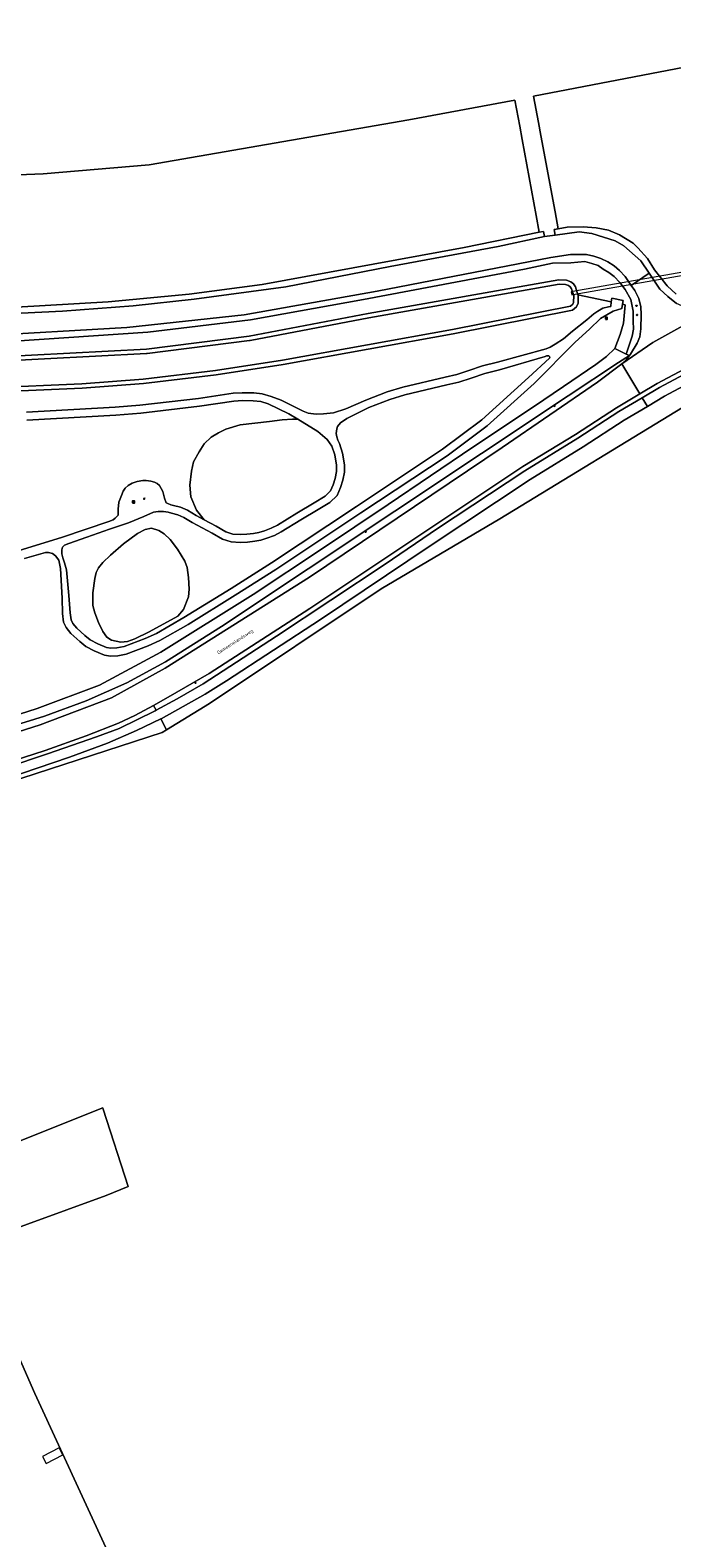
# Model space of a CAD drawing. Extents: x 115983 to 133009, y 544712 to 562000.
# Tile 41 of 46: x 129807 to 129953, y 549368 to 549711. Entities that reach past the tile are written whole.
import ezdxf
from ezdxf.enums import TextEntityAlignment as Align

# ---------------------------------------------------------------- set-up
doc = ezdxf.new("R2010")
doc.units = 0
for name, color, linetype, lineweight in [('BGT ondergrond$0$B-WE-GR-BEPLANTING_CULTUUR_BOSPLANTSOEN-GV', 90, 'Continuous', 18), ('BGT ondergrond$0$B-WE-GR-GRAS-GV', 60, 'Continuous', 13), ('BGT ondergrond$0$B-WE-IE-MEUBILAIR-S', 7, 'Continuous', 25), ('BGT ondergrond$0$B-WE-IE-MEUBILAIR_WEGMEUBILAIR-S', 7, 'Continuous', 25), ('BGT ondergrond$0$B-WE-IE-MEUBILAIR_WEGMEUBILAIR_AFVALBAK-S', 7, 'Continuous', 25), ('BGT ondergrond$0$B-WE-KW-KUNSTWERK_DUIKER-GV', 170, 'Continuous', 18), ('BGT ondergrond$0$B-WE-OG-BEBOUWING_LUIFEL-GV', 7, 'Continuous', 18), ('BGT ondergrond$0$B-WE-OG-TERREIN_BEGROEID-GV', 7, 'Continuous', 18), ('BGT ondergrond$0$B-WE-OG-TERREIN_ERF-GV', 7, 'Continuous', 18), ('BGT ondergrond$0$B-WE-OG-TERREIN_OEVER-GV', 7, 'Continuous', 18), ('BGT ondergrond$0$B-WE-OG-TERREIN_ONBEGROEID_ZAND-GV', 7, 'Continuous', 18), ('BGT ondergrond$0$B-WE-OG-TOPOGRAFIE-T18', 10, 'Continuous', 18), ('BGT ondergrond$0$B-WE-OG-WATER_SLOOT-GV', 120, 'Continuous', 18), ('BGT ondergrond$0$B-WE-OG-WEG-GV', 7, 'Continuous', 18), ('BGT ondergrond$0$B-WE-VH-GESLOTENVERHARDING_ASFALT-GV', 10, 'Continuous', 18), ('BGT ondergrond$0$B-WE-VH-OPENVERHARDING_BETONSTRAATSTEEN-GV', 90, 'Continuous', 18)]:
    doc.layers.add(name, color=color, linetype=linetype, lineweight=lineweight)
doc.styles.add('BGT ondergrond$0$NLCS-ISO-M100-T18', font='NLCS-ISO.ttf', dxfattribs={"height": 0.18})

# ---------------------------------------------------------------- blocks, each defined once
blk = doc.blocks.new('BGT ondergrond$0$SIE-WEG_AFVALBAK-SO')
h = blk.add_hatch(color=256)
h.dxf.hatch_style = 1
h.paths.add_polyline_path([(-1.5, -1.5), (1.5, -1.5), (1.5, 1.5), (-1.5, 1.5)])
for points in [[(-2, -2), (2, -2), (2, 2), (-2, 2)], [(-1.5, -1.5), (1.5, -1.5), (1.5, 1.5), (-1.5, 1.5)]]:
    blk.add_lwpolyline(points, close=True)
blk = doc.blocks.new('BGT ondergrond$0$SIE-MEUBILAIR_BORD_VERKEER-SO')
blk.add_lwpolyline([(-0.5625, -0.5625), (0.5625, -0.5625), (0.5625, 0.5625), (-0.5625, 0.5625)], close=True)
blk = doc.blocks.new('BGT ondergrond$0$SIE-MEUBILAIR_PAAL_LICHTMAST-SO')
for points in [[(-0.6, 0), (-1, 0)], [(-0.7, 0.7), (-0.4, 0.4)], [(0, 1), (0, 0.6)], [(0.4, 0.4), (0.7, 0.7)], [(1, 0), (0.6, 0)], [(-0.7, -0.7), (-0.4, -0.4)], [(0, -0.6), (0, -1)], [(0.4, -0.4), (0.7, -0.7)]]:
    blk.add_lwpolyline(points)
blk.add_circle((0, 0), 0.5)
blk = doc.blocks.new('BGT ondergrond$0$SIE-MEUBILAIR_PAAL_VERKEERSBORD-SO')
blk.add_circle((0, 0), 0.75)
blk = doc.blocks.new('BGT ondergrond$0$SIE-WEG_ZITBANK-SO')
at = {"color": 0, "linetype": 'ByBlock', "lineweight": 18}
blk.add_lwpolyline([(-0.9, -1.6), (-0.9, -0.2), (1.1, -0.2), (1.1, -1.6), (1.3, -1.6), (1.3, -0.2), (1.5, 1.8), (1.3, 1.8), (1.1, 0), (-1.1, 0), (-1.1, -1.6)], close=True, dxfattribs=at)
blk = doc.blocks.new('BGT ondergrond')
at = {"layer": 'BGT ondergrond$0$B-WE-GR-BEPLANTING_CULTUUR_BOSPLANTSOEN-GV', "color": 252, "flags": 128}
for points in [[(129876.903, 549612.347), (129876.523, 549614.702), (129875.833, 549616.7), (129874.762, 549618.199), (129872.622, 549620.054), (129868.036, 549622.825), (129866.888, 549622.825), (129864.509, 549622.73), (129861.607, 549622.35), (129854.947, 549621.541), (129851.664, 549620.589), (129849.999, 549619.781), (129848.334, 549618.734), (129846.764, 549617.259), (129845.575, 549615.452), (129844.291, 549613.121), (129843.815, 549610.98), (129843.434, 549607.792), (129843.72, 549605.176), (129845.004, 549602.131), (129846.705, 549599.921), (129849.43, 549598.48), (129851.642, 549597.196), (129853.236, 549596.696), (129854.972, 549596.577), (129856.471, 549596.625), (129857.993, 549596.815), (129859.182, 549597.053), (129860.443, 549597.433), (129861.989, 549598.028), (129863.416, 549598.742), (129867.817, 549601.477), (129871.765, 549603.808), (129874.287, 549605.331), (129875.524, 549606.52), (129876.118, 549607.923), (129876.594, 549609.374), (129876.879, 549610.944)], [(129821.836, 549586.527), (129821.361, 549583.292), (129821.408, 549580.391), (129821.836, 549578.726), (129822.693, 549576.537), (129823.692, 549574.492), (129824.596, 549573.16), (129825.595, 549572.494), (129827.735, 549572.065), (129829.305, 549572.208), (129830.97, 549572.779), (129834.205, 549574.444), (129840.77, 549577.964), (129842.007, 549579.487), (129843.149, 549582.389), (129843.292, 549584.101), (129843.196, 549586.765), (129842.863, 549589.096), (129842.34, 549590.524), (129840.627, 549593.235), (129839.01, 549595.424), (129837.63, 549596.756), (129836.394, 549597.517), (129834.776, 549597.992), (129833.301, 549597.707), (129831.541, 549596.851), (129828.354, 549594.472), (129825.404, 549591.856), (129823.644, 549590.191), (129822.645, 549589.001), (129822.122, 549587.955)]]:
    blk.add_lwpolyline(points, close=True, dxfattribs=at)
at = {"layer": 'BGT ondergrond$0$B-WE-GR-GRAS-GV', "color": 252, "flags": 128}
for points in [[(130000, 549711.492), (129921.75, 549696.448), (129922.869, 549690.457), (129923.43, 549687.454), (129926.671, 549670.099), (129927.392, 549666.238), (129929.379, 549666.578), (129933.035, 549666.672), (129935.983, 549666.436), (129938.823, 549665.928), (129941.315, 549664.827), (129944.462, 549662.957), (129945.507, 549661.932), (129947.713, 549659.443), (129949.323, 549656.851), (129952.18, 549653.223), (129954.247, 549651.345)], [(129796.119, 549647.918), (129824.877, 549649.557), (129843.291, 549651.352), (129859.951, 549653.528), (129905.928, 549662.002), (129923.043, 549665.444), (129922.342, 549669.26), (129919.158, 549686.588), (129918.597, 549689.64), (129917.517, 549695.522), (129893.311, 549691.041), (129834.201, 549680.828), (129810.059, 549678.751), (129794.886, 549678.112)], [(129706.189, 549522.928), (129810.394, 549555.181), (129819.848, 549558.653), (129829.096, 549562.817), (129837.943, 549567.567), (129850.705, 549575.662), (129929.659, 549628.207), (129941.085, 549635.766), (129943.565, 549637.35), (129942.865, 549637.696), (129940.255, 549638.985), (129938.364, 549637.138), (129935.966, 549635.289), (129928.546, 549630.342), (129921.728, 549625.644), (129907.914, 549616.452), (129888.67, 549603.395), (129873.437, 549593.221), (129857.91, 549582.88), (129836.898, 549569.8), (129822.862, 549562.252), (129808.701, 549556.949), (129780.901, 549548.077)], [(129957.403, 549626.574), (129914.037, 549600.122), (129887.058, 549584.231), (129847.977, 549558.108), (129838.172, 549552.104), (129837.181, 549551.497), (129782.709, 549533.812), (129744.977, 549522.524), (129753.062, 549507.151), (129756.735, 549500), (129775.954, 549462.58), (129774.516, 549461.72), (129781.023, 549448.975), (129786.133, 549451.014), (129823.652, 549465.985), (129823.76, 549465.648), (129829.407, 549448.01), (129824.386, 549445.981), (129806.492, 549439.434), (129793.299, 549434.7), (129793.691, 549433.809), (129808.153, 549400.888), (129830.668, 549352.106)]]:
    blk.add_lwpolyline(points, dxfattribs=at)
blk.add_lwpolyline([(129786.133, 549451.014), (129793.299, 549434.7), (129806.492, 549439.434), (129824.386, 549445.981), (129829.407, 549448.01), (129823.76, 549465.648), (129823.652, 549465.985)], close=True, dxfattribs=at)
at = {"layer": 'BGT ondergrond$0$B-WE-KW-KUNSTWERK_DUIKER-GV', "color": 252, "flags": 128}
blk.add_lwpolyline([(129930.658, 549651.933), (129930.314, 549651.872), (129930.436, 549651.183), (129930.78, 549651.244), (129961.463, 549656.681), (129961.808, 549656.742), (129961.686, 549657.431), (129961.341, 549657.37)], close=True, dxfattribs=at)
at = {"layer": 'BGT ondergrond$0$B-WE-OG-BEBOUWING_LUIFEL-GV', "color": 252, "flags": 128}
blk.add_lwpolyline([(129810.738, 549384.913), (129814.549, 549386.868), (129813.729, 549388.466), (129809.918, 549386.511)], close=True, dxfattribs=at)
at = {"layer": 'BGT ondergrond$0$B-WE-OG-TERREIN_BEGROEID-GV', "color": 252, "flags": 128}
for points in [[(129797.166, 549646.662), (129814.433, 549647.439), (129830.558, 549648.659), (129844.484, 549650.23), (129865.357, 549653.043), (129889.109, 549657.635), (129913.679, 549662.231), (129924.233, 549664.462), (129924.032, 549665.625), (129923.043, 549665.444), (129905.928, 549662.002), (129859.951, 549653.528), (129843.291, 549651.352), (129824.877, 549649.557), (129796.119, 549647.918)], [(129954.247, 549651.345), (129952.18, 549653.223), (129949.323, 549656.851), (129947.713, 549659.443), (129945.507, 549661.932), (129944.462, 549662.957), (129941.315, 549664.827), (129938.823, 549665.928), (129935.983, 549666.436), (129933.035, 549666.672), (129929.379, 549666.578), (129927.392, 549666.238), (129926.437, 549666.064), (129926.683, 549664.788), (129932.104, 549665.508), (129935.026, 549665.146), (129940.305, 549663.487), (129942.334, 549662.384), (129946.214, 549658.921), (129948.065, 549656.093), (129950.534, 549652.507), (129952.317, 549650.778), (129954.307, 549649.235)], [(129803.532, 549640.654), (129833.877, 549642.649), (129857.292, 549645.484), (129883.017, 549650.104), (129919.662, 549657.034), (129926.067, 549658.399), (129930.267, 549658.504), (129933.417, 549658.819), (129934.992, 549658.294), (129936.462, 549657.874), (129937.617, 549657.034), (129938.877, 549656.299), (129940.137, 549655.354), (129941.397, 549653.989), (129942.597, 549652.38), (129943.917, 549650.104), (129944.442, 549647.479), (129944.442, 549645.169), (129944.547, 549643.384), (129944.232, 549641.809), (129942.865, 549637.696), (129943.565, 549637.35), (129943.826, 549637.706), (129945.361, 549640.153), (129945.952, 549641.639), (129946.201, 549643.414), (129946.285, 549646.719), (129946.218, 549648.436), (129945.73, 549650.364), (129944.846, 549652.189), (129944.016, 549653.306), (129942.599, 549655.358), (129941.361, 549656.7), (129940.135, 549657.806), (129938.67, 549658.712), (129937.092, 549659.477), (129935.479, 549660.022), (129933.784, 549660.365), (129930.164, 549660.407), (129925.666, 549659.724), (129886.17, 549652.047), (129855.825, 549646.663), (129829.125, 549643.739), (129794.789, 549641.788)], [(129798.585, 549636.988), (129833.58, 549638.834), (129856.958, 549641.78), (129884.088, 549646.932), (129927.489, 549654.641), (129929.235, 549654.55), (129930.237, 549654.187), (129930.843, 549653.69), (129931.336, 549653.036), (129931.87, 549651.22), (129939.403, 549649.592), (129939.58, 549650.411), (129942.19, 549649.933), (129942.011, 549649.029), (129942.629, 549648.895), (129942.262, 549644.771), (129941.472, 549642.127), (129940.255, 549638.985), (129942.865, 549637.696), (129944.232, 549641.809), (129944.547, 549643.384), (129944.442, 549645.169), (129944.442, 549647.479), (129943.917, 549650.104), (129942.597, 549652.38), (129941.397, 549653.989), (129940.137, 549655.354), (129938.877, 549656.299), (129937.617, 549657.034), (129936.462, 549657.874), (129934.992, 549658.294), (129933.417, 549658.819), (129930.267, 549658.504), (129926.067, 549658.399), (129919.662, 549657.034), (129883.017, 549650.104), (129857.292, 549645.484), (129833.877, 549642.649), (129803.532, 549640.654)], [(129805.794, 549591.142), (129810.623, 549592.45), (129811.3, 549592.498), (129812.192, 549592.26), (129812.858, 549591.76), (129813.608, 549590.738), (129813.988, 549588.87), (129814.357, 549582.115), (129814.452, 549578.618), (129814.69, 549576.644), (129815.332, 549575.36), (129816.403, 549574.004), (129818.401, 549572.196), (129819.78, 549571.102), (129821.707, 549570.079), (129824.014, 549569.08), (129825.394, 549568.89), (129827.095, 549568.949), (129829.003, 549569.354), (129833.963, 549571.197), (129836.674, 549572.434), (129843.061, 549576.109), (129853.801, 549582.734), (129863.03, 549588.585), (129882.392, 549601.501), (129902.063, 549614.536), (129911.149, 549621.315), (129921.853, 549631.02), (129931.225, 549640.368), (129934.496, 549643.341), (129937.029, 549645.803), (129939.907, 549647.492), (129941.834, 549648.11), (129942.011, 549649.029), (129942.19, 549649.933), (129939.58, 549650.411), (129939.403, 549649.592), (129939.37, 549648.532), (129938.813, 549648.491), (129937.528, 549648.134), (129936.411, 549647.444), (129935.507, 549646.873), (129933.889, 549645.494), (129930.63, 549642.877), (129928.585, 549641.141), (129926.682, 549639.928), (129925.516, 549639.238), (129924.66, 549638.881), (129913.504, 549635.86), (129910.103, 549635.004), (129907.011, 549633.934), (129904.251, 549633.053), (129901.587, 549632.435), (129891.978, 549630.175), (129888.434, 549629.081), (129883.534, 549627.202), (129879.014, 549625.228), (129876.207, 549624.3), (129873.9, 549624.062), (129872.259, 549623.967), (129870.403, 549624.253), (129869.309, 549624.681), (129866.669, 549625.941), (129864.29, 549627.154), (129862.01, 549628.038), (129859.962, 549628.655), (129858.027, 549628.846), (129855.41, 549628.896), (129853.31, 549628.768), (129845.412, 549627.595), (129832.098, 549626.055), (129826.466, 549625.56), (129806.262, 549624.421)], [(129780.901, 549548.077), (129808.701, 549556.949), (129822.862, 549562.252), (129836.898, 549569.8), (129857.91, 549582.88), (129873.437, 549593.221), (129888.67, 549603.395), (129907.914, 549616.452), (129921.728, 549625.644), (129928.546, 549630.342), (129935.966, 549635.289), (129938.364, 549637.138), (129940.255, 549638.985), (129941.472, 549642.127), (129942.262, 549644.771), (129942.629, 549648.895), (129942.011, 549649.029), (129941.834, 549648.11), (129939.907, 549647.492), (129937.029, 549645.803), (129934.496, 549643.341), (129931.225, 549640.368), (129921.853, 549631.02), (129911.149, 549621.315), (129902.063, 549614.536), (129882.392, 549601.501), (129863.03, 549588.585), (129853.801, 549582.734), (129843.061, 549576.109), (129836.674, 549572.434), (129833.963, 549571.197), (129829.003, 549569.354), (129827.095, 549568.949), (129825.394, 549568.89), (129824.014, 549569.08), (129821.707, 549570.079), (129819.78, 549571.102), (129818.401, 549572.196), (129816.403, 549574.004), (129815.332, 549575.36), (129814.69, 549576.644), (129814.452, 549578.618), (129814.357, 549582.115), (129813.988, 549588.87), (129813.608, 549590.738), (129812.858, 549591.76), (129812.192, 549592.26), (129811.3, 549592.498), (129810.623, 549592.45), (129805.794, 549591.142)], [(129806.262, 549624.421), (129826.466, 549625.56), (129832.098, 549626.055), (129845.412, 549627.595), (129853.31, 549628.768), (129855.41, 549628.896), (129858.027, 549628.846), (129859.962, 549628.655), (129862.01, 549628.038), (129864.29, 549627.154), (129866.669, 549625.941), (129869.309, 549624.681), (129870.403, 549624.253), (129872.259, 549623.967), (129873.9, 549624.062), (129876.207, 549624.3), (129879.014, 549625.228), (129883.534, 549627.202), (129888.434, 549629.081), (129891.978, 549630.175), (129901.587, 549632.435), (129904.251, 549633.053), (129907.011, 549633.934), (129910.103, 549635.004), (129913.504, 549635.86), (129924.66, 549638.881), (129925.516, 549639.238), (129926.682, 549639.928), (129928.585, 549641.141), (129930.63, 549642.877), (129933.889, 549645.494), (129935.507, 549646.873), (129936.411, 549647.444), (129937.528, 549648.134), (129938.813, 549648.491), (129939.37, 549648.532), (129939.403, 549649.592), (129931.87, 549651.22), (129931.889, 549651.154), (129931.874, 549649.265), (129931.562, 549648.436), (129930.589, 549647.664), (129903.44, 549642.307), (129864.71, 549635.295), (129849.464, 549632.927), (129832.949, 549630.957), (129818.937, 549629.892), (129797.921, 549628.986)], [(129806.353, 549622.623), (129826.595, 549623.765), (129832.28, 549624.264), (129845.648, 549625.811), (129853.497, 549626.976), (129855.448, 549627.095), (129857.922, 549627.047), (129859.61, 549626.881), (129861.347, 549626.358), (129866.009, 549624.05), (129868.036, 549622.825), (129872.622, 549620.054), (129874.762, 549618.199), (129875.833, 549616.7), (129876.523, 549614.702), (129876.903, 549612.347), (129876.879, 549610.944), (129876.594, 549609.374), (129876.118, 549607.923), (129875.524, 549606.52), (129874.287, 549605.331), (129871.765, 549603.808), (129867.817, 549601.477), (129863.416, 549598.742), (129861.989, 549598.028), (129860.443, 549597.433), (129859.182, 549597.053), (129857.993, 549596.815), (129856.471, 549596.625), (129854.972, 549596.577), (129853.236, 549596.696), (129851.642, 549597.196), (129849.43, 549598.48), (129846.705, 549599.921), (129844.887, 549600.882), (129842.936, 549602.096), (129841.319, 549602.785), (129839.749, 549603.166), (129839.107, 549603.356), (129838.464, 549603.618), (129838.108, 549603.832), (129837.679, 549604.879), (129837.323, 549606.353), (129836.966, 549607.091), (129836.562, 549607.745), (129836.038, 549608.209), (129835.455, 549608.53), (129834.575, 549608.732), (129833.553, 549608.875), (129832.779, 549608.875), (129831.483, 549608.637), (129830.329, 549608.244), (129829.402, 549607.757), (129828.724, 549607.114), (129828.32, 549606.46), (129827.891, 549605.473), (129827.309, 549603.915), (129827.118, 549602.369), (129827.118, 549601.418), (129827.118, 549600.966), (129826.94, 549600.728), (129826.488, 549600.288), (129826.024, 549599.955), (129825.013, 549599.539), (129814.464, 549595.994), (129804.367, 549592.831)], [(129804.367, 549592.831), (129814.464, 549595.994), (129825.013, 549599.539), (129826.024, 549599.955), (129826.488, 549600.288), (129826.94, 549600.728), (129827.118, 549600.966), (129827.118, 549601.418), (129827.118, 549602.369), (129827.309, 549603.915), (129827.891, 549605.473), (129828.32, 549606.46), (129828.724, 549607.114), (129829.402, 549607.757), (129830.329, 549608.244), (129831.483, 549608.637), (129832.779, 549608.875), (129833.553, 549608.875), (129834.575, 549608.732), (129835.455, 549608.53), (129836.038, 549608.209), (129836.562, 549607.745), (129836.966, 549607.091), (129837.323, 549606.353), (129837.679, 549604.879), (129838.108, 549603.832), (129838.464, 549603.618), (129839.107, 549603.356), (129839.749, 549603.166), (129841.319, 549602.785), (129842.936, 549602.096), (129844.887, 549600.882), (129846.705, 549599.921), (129845.004, 549602.131), (129843.72, 549605.176), (129843.434, 549607.792), (129843.815, 549610.98), (129844.291, 549613.121), (129845.575, 549615.452), (129846.764, 549617.259), (129848.334, 549618.734), (129849.999, 549619.781), (129851.664, 549620.589), (129854.947, 549621.541), (129861.607, 549622.35), (129864.509, 549622.73), (129866.888, 549622.825), (129868.036, 549622.825), (129866.009, 549624.05), (129861.347, 549626.358), (129859.61, 549626.881), (129857.922, 549627.047), (129855.448, 549627.095), (129853.497, 549626.976), (129845.648, 549625.811), (129832.28, 549624.264), (129826.595, 549623.765), (129806.353, 549622.623)]]:
    blk.add_lwpolyline(points, dxfattribs=at)
for points in [[(129925.35, 549636.728), (129925.392, 549636.788), (129925.427, 549636.877), (129925.421, 549637.014), (129925.374, 549637.163), (129925.243, 549637.27), (129925.082, 549637.317), (129924.946, 549637.317), (129924.72, 549637.258), (129924.398, 549637.157), (129913.959, 549634.119), (129910.618, 549633.277), (129907.579, 549632.225), (129904.729, 549631.317), (129901.997, 549630.682), (129892.45, 549628.437), (129889.022, 549627.379), (129884.216, 549625.536), (129879.24, 549623.045), (129877.813, 549622.046), (129877.099, 549621.154), (129876.921, 549620.631), (129876.766, 549619.608), (129876.945, 549618.835), (129877.206, 549618.074), (129877.534, 549617.288), (129878.275, 549615.143), (129878.706, 549612.477), (129878.677, 549610.767), (129878.343, 549608.931), (129877.805, 549607.291), (129877.037, 549605.478), (129875.389, 549603.894), (129872.688, 549602.263), (129868.75, 549599.938), (129864.296, 549597.169), (129862.716, 549596.379), (129861.027, 549595.73), (129859.62, 549595.305), (129858.282, 549595.037), (129856.611, 549594.828), (129854.939, 549594.775), (129852.9, 549594.915), (129850.912, 549595.538), (129848.557, 549596.906), (129843.99, 549599.321), (129842.103, 549600.494), (129840.75, 549601.071), (129839.281, 549601.427), (129838.51, 549601.656), (129837.495, 549601.798), (129836.258, 549601.846), (129835.164, 549601.644), (129832.988, 549600.704), (129829.491, 549599.241), (129825.209, 549597.79), (129820.024, 549596.006), (129815.933, 549594.555), (129814.91, 549594.151), (129814.506, 549593.675), (129814.339, 549593.057), (129814.339, 549592.2), (129814.553, 549591.249), (129814.958, 549590.131), (129815.374, 549588.502), (129815.933, 549582.722), (129816.249, 549578.751), (129816.44, 549577.17), (129816.86, 549576.33), (129817.722, 549575.238), (129819.565, 549573.57), (129820.77, 549572.615), (129822.488, 549571.703), (129824.504, 549570.83), (129825.486, 549570.694), (129826.875, 549570.743), (129828.501, 549571.087), (129833.275, 549572.862), (129835.85, 549574.036), (129842.14, 549577.655), (129852.846, 549584.26), (129862.048, 549590.094), (129881.395, 549603), (129901.027, 549616.009), (129910.004, 549622.706), (129920.612, 549632.324)], [(129815.374, 549588.502), (129814.958, 549590.131), (129814.553, 549591.249), (129814.339, 549592.2), (129814.339, 549593.057), (129814.506, 549593.675), (129814.91, 549594.151), (129815.933, 549594.555), (129820.024, 549596.006), (129825.209, 549597.79), (129829.491, 549599.241), (129832.988, 549600.704), (129835.164, 549601.644), (129836.258, 549601.846), (129837.495, 549601.798), (129838.51, 549601.656), (129839.281, 549601.427), (129840.75, 549601.071), (129842.103, 549600.494), (129843.99, 549599.321), (129848.557, 549596.906), (129850.912, 549595.538), (129852.9, 549594.915), (129854.939, 549594.775), (129856.611, 549594.828), (129858.282, 549595.037), (129859.62, 549595.305), (129861.027, 549595.73), (129862.716, 549596.379), (129864.296, 549597.169), (129868.75, 549599.938), (129872.688, 549602.263), (129875.389, 549603.894), (129877.037, 549605.478), (129877.805, 549607.291), (129878.343, 549608.931), (129878.677, 549610.767), (129878.706, 549612.477), (129878.275, 549615.143), (129877.534, 549617.288), (129877.206, 549618.074), (129876.945, 549618.835), (129876.766, 549619.608), (129876.921, 549620.631), (129877.099, 549621.154), (129877.813, 549622.046), (129879.24, 549623.045), (129884.216, 549625.536), (129889.022, 549627.379), (129892.45, 549628.437), (129901.997, 549630.682), (129904.729, 549631.317), (129907.579, 549632.225), (129910.618, 549633.277), (129913.959, 549634.119), (129924.398, 549637.157), (129924.72, 549637.258), (129924.946, 549637.317), (129925.082, 549637.317), (129925.243, 549637.27), (129925.374, 549637.163), (129925.421, 549637.014), (129925.427, 549636.877), (129925.392, 549636.788), (129925.35, 549636.728), (129920.612, 549632.324), (129910.004, 549622.706), (129901.027, 549616.009), (129881.395, 549603), (129862.048, 549590.094), (129852.846, 549584.26), (129842.14, 549577.655), (129835.85, 549574.036), (129833.275, 549572.862), (129828.501, 549571.087), (129826.875, 549570.743), (129825.486, 549570.694), (129824.504, 549570.83), (129822.488, 549571.703), (129820.77, 549572.615), (129819.565, 549573.57), (129817.722, 549575.238), (129816.86, 549576.33), (129816.44, 549577.17), (129816.249, 549578.751), (129815.933, 549582.722)], [(129821.836, 549586.527), (129822.122, 549587.955), (129822.645, 549589.001), (129823.644, 549590.191), (129825.404, 549591.856), (129828.354, 549594.472), (129831.541, 549596.851), (129833.301, 549597.707), (129834.776, 549597.992), (129836.394, 549597.517), (129837.63, 549596.756), (129839.01, 549595.424), (129840.627, 549593.235), (129842.34, 549590.524), (129842.863, 549589.096), (129843.196, 549586.765), (129843.292, 549584.101), (129843.149, 549582.389), (129842.007, 549579.487), (129840.77, 549577.964), (129834.205, 549574.444), (129830.97, 549572.779), (129829.305, 549572.208), (129827.735, 549572.065), (129825.595, 549572.494), (129824.596, 549573.16), (129823.692, 549574.492), (129822.693, 549576.537), (129821.836, 549578.726), (129821.408, 549580.391), (129821.361, 549583.292)]]:
    blk.add_lwpolyline(points, close=True, dxfattribs=at)
at = {"layer": 'BGT ondergrond$0$B-WE-OG-TERREIN_ERF-GV', "color": 252, "flags": 128}
blk.add_lwpolyline([(129830.668, 549352.106), (129808.153, 549400.888), (129793.691, 549433.809), (129793.299, 549434.7), (129786.133, 549451.014), (129781.023, 549448.975), (129781.465, 549448.109), (129746.336, 549432.603), (129733.81, 549427.074), (129733.947, 549426.353), (129734.624, 549422.778), (129736.867, 549414.383), (129739.429, 549405.586), (129741.054, 549401.25), (129741.306, 549400.615), (129742.577, 549397.408), (129744.675, 549392.115), (129746.292, 549388.034), (129749.543, 549379.835), (129751.113, 549376.15), (129753.069, 549371.582), (129755.14, 549365.511)], dxfattribs=at)
at = {"layer": 'BGT ondergrond$0$B-WE-OG-TERREIN_OEVER-GV', "color": 252, "flags": 128}
for points in [[(129797.921, 549628.986), (129818.937, 549629.892), (129832.949, 549630.957), (129849.464, 549632.927), (129864.71, 549635.295), (129903.44, 549642.307), (129930.589, 549647.664), (129931.562, 549648.436), (129931.874, 549649.265), (129931.889, 549651.154), (129931.87, 549651.22), (129931.336, 549653.036), (129930.843, 549653.69), (129930.237, 549654.187), (129929.235, 549654.55), (129927.489, 549654.641), (129884.088, 549646.932), (129856.958, 549641.78), (129833.58, 549638.834), (129798.585, 549636.988)], [(129798.662, 549635.991), (129833.596, 549637.833), (129833.741, 549637.846), (129857.052, 549640.784), (129857.175, 549640.803), (129884.263, 549645.947), (129927.551, 549653.636), (129929.034, 549653.559), (129929.735, 549653.305), (129930.116, 549652.993), (129930.428, 549652.579), (129930.888, 549651.015), (129930.875, 549649.451), (129930.724, 549649.047), (129930.157, 549648.598), (129903.262, 549643.291), (129864.544, 549636.281), (129849.328, 549633.918), (129832.852, 549631.952), (129818.878, 549630.89), (129797.894, 549629.986)]]:
    blk.add_lwpolyline(points, dxfattribs=at)
at = {"layer": 'BGT ondergrond$0$B-WE-OG-TERREIN_ONBEGROEID_ZAND-GV', "color": 252, "flags": 128}
blk.add_lwpolyline([(129794.886, 549678.112), (129810.059, 549678.751), (129834.201, 549680.828), (129893.311, 549691.041), (129917.517, 549695.522), (129918.597, 549689.64), (129919.158, 549686.588), (129922.342, 549669.26), (129923.043, 549665.444), (129924.032, 549665.625), (129924.233, 549664.462), (129926.683, 549664.788), (129926.437, 549666.064), (129927.392, 549666.238), (129926.671, 549670.099), (129923.43, 549687.454), (129922.869, 549690.457), (129921.75, 549696.448), (130000, 549711.492)], dxfattribs=at)
at = {"layer": 'BGT ondergrond$0$B-WE-OG-WATER_SLOOT-GV', "color": 252, "flags": 128}
blk.add_lwpolyline([(129797.894, 549629.986), (129818.878, 549630.89), (129832.852, 549631.952), (129849.328, 549633.918), (129864.544, 549636.281), (129903.262, 549643.291), (129930.157, 549648.598), (129930.724, 549649.047), (129930.875, 549649.451), (129930.888, 549651.015), (129930.428, 549652.579), (129930.116, 549652.993), (129929.735, 549653.305), (129929.034, 549653.559), (129927.551, 549653.636), (129884.263, 549645.947), (129857.175, 549640.803), (129857.052, 549640.784), (129833.741, 549637.846), (129833.596, 549637.833), (129798.662, 549635.991)], dxfattribs=at)
at = {"layer": 'BGT ondergrond$0$B-WE-OG-WEG-GV', "color": 252, "flags": 128}
for points in [[(129962.179, 549637.521), (129949.921, 549630.98), (129945.967, 549628.612), (129940.653, 549625.43), (129931.315, 549619.378), (129919.341, 549612.07), (129870.802, 549579.699), (129847.847, 549564.926), (129838.543, 549559.491), (129835.169, 549557.655), (129835.772, 549556.54), (129840.584, 549559.144), (129846.485, 549562.537), (129863.191, 549573.403), (129887.966, 549589.812), (129899.903, 549597.923), (129919.796, 549611.09), (129931.834, 549618.522), (129941.176, 549624.577), (129946.481, 549627.754), (129950.419, 549630.112), (129962.636, 549636.632)], [(129963.669, 549634.576), (129951.552, 549628.11), (129947.663, 549625.781), (129942.393, 549622.625), (129933.07, 549616.582), (129921.004, 549609.133), (129898.186, 549594.015), (129873.228, 549577.206), (129851.804, 549563.211), (129846.924, 549560.245), (129836.907, 549554.6), (129836.839, 549554.567), (129838.172, 549552.104), (129847.977, 549558.108), (129887.058, 549584.231), (129914.037, 549600.122), (129957.403, 549626.574)], [(129941.085, 549635.766), (129929.659, 549628.207), (129850.705, 549575.662), (129837.943, 549567.567), (129829.096, 549562.817), (129819.848, 549558.653), (129810.394, 549555.181), (129706.189, 549522.928), (129704.355, 549522.428), (129705.615, 549520.78), (129717.018, 549524.289), (129721.749, 549525.739)], [(129722.214, 549525.594), (129724.53, 549524.441), (129729.865, 549526.123), (129731.254, 549528.651), (129753.533, 549535.478), (129809.36, 549553.235), (129825.611, 549559.397), (129837.857, 549566.096), (129870.701, 549586.899), (129914.61, 549616.372), (129936.339, 549631.262), (129941.869, 549635.455), (129942.925, 549636.477), (129943.565, 549637.35), (129941.085, 549635.766)], [(129737.688, 549523.614), (129764.479, 549531.489), (129782.763, 549537.125), (129811.063, 549546.602), (129822.191, 549550.469), (129827.381, 549552.401), (129835.567, 549556.429), (129835.772, 549556.54), (129835.169, 549557.655), (129830.98, 549555.375), (129827.213, 549553.637), (129819.837, 549550.748), (129810.545, 549547.373), (129774.89, 549535.895)]]:
    blk.add_lwpolyline(points, dxfattribs=at)
blk.add_lwpolyline([(129744.977, 549522.524), (129782.709, 549533.812), (129837.181, 549551.497), (129838.172, 549552.104), (129836.839, 549554.567), (129831.358, 549551.899), (129824.71, 549549.053), (129816.073, 549545.857), (129801.54, 549540.924), (129778.864, 549533.688), (129756.258, 549526.691), (129731.549, 549519.412), (129731.778, 549518.635)], close=True, dxfattribs=at)
at = {"layer": 'BGT ondergrond$0$B-WE-VH-GESLOTENVERHARDING_ASFALT-GV', "color": 252, "flags": 128}
for points in [[(129855.825, 549646.663), (129886.17, 549652.047), (129925.666, 549659.724), (129930.164, 549660.407), (129933.784, 549660.365), (129935.479, 549660.022), (129937.092, 549659.477), (129938.67, 549658.712), (129940.135, 549657.806), (129941.361, 549656.7), (129942.599, 549655.358), (129944.016, 549653.306), (129948.065, 549656.093), (129946.214, 549658.921), (129942.334, 549662.384), (129940.305, 549663.487), (129935.026, 549665.146), (129932.104, 549665.508), (129926.683, 549664.788), (129924.233, 549664.462), (129913.679, 549662.231), (129889.109, 549657.635), (129865.357, 549653.043), (129844.484, 549650.23), (129830.558, 549648.659), (129814.433, 549647.439), (129797.166, 549646.662)], [(129962.636, 549636.632), (129950.419, 549630.112), (129946.481, 549627.754), (129947.663, 549625.781), (129951.552, 549628.11), (129963.669, 549634.576)], [(129634.73, 549642.489), (129635.588, 549637.442), (129649.274, 549639.705), (129658.843, 549641.456), (129671.62, 549642.998), (129684.164, 549643.819), (129697.628, 549644.028), (129726.678, 549643.325), (129765.345, 549641.49), (129794.789, 549641.788), (129829.125, 549643.739), (129855.825, 549646.663)], [(129933.07, 549616.582), (129942.393, 549622.625), (129947.663, 549625.781), (129946.481, 549627.754), (129941.176, 549624.577), (129931.834, 549618.522), (129919.796, 549611.09), (129899.903, 549597.923), (129887.966, 549589.812), (129863.191, 549573.403), (129846.485, 549562.537), (129840.584, 549559.144), (129835.772, 549556.54), (129835.567, 549556.429), (129827.381, 549552.401), (129822.191, 549550.469), (129811.063, 549546.602), (129782.763, 549537.125), (129764.479, 549531.489), (129737.688, 549523.614), (129719.408, 549517.956)], [(129801.54, 549540.924), (129816.073, 549545.857), (129824.71, 549549.053), (129831.358, 549551.899), (129836.839, 549554.567), (129836.907, 549554.6), (129846.924, 549560.245), (129851.804, 549563.211), (129873.228, 549577.206), (129898.186, 549594.015), (129921.004, 549609.133), (129933.07, 549616.582)]]:
    blk.add_lwpolyline(points, dxfattribs=at)
blk.add_lwpolyline([(129945.952, 549641.639), (129945.361, 549640.153), (129943.826, 549637.706), (129943.565, 549637.35), (129942.925, 549636.477), (129941.869, 549635.455), (129948.89, 549640.317), (129955.757, 549644.131), (129965.186, 549647.312), (129962.301, 549647.044), (129961.798, 549647.092), (129959.362, 549647.327), (129956.731, 549648.188), (129954.307, 549649.235), (129952.317, 549650.778), (129950.534, 549652.507), (129948.065, 549656.093), (129944.016, 549653.306), (129944.846, 549652.189), (129945.73, 549650.364), (129946.218, 549648.436), (129946.285, 549646.719), (129946.201, 549643.414)], close=True, dxfattribs=at)
at = {"layer": 'BGT ondergrond$0$B-WE-VH-OPENVERHARDING_BETONSTRAATSTEEN-GV', "color": 252, "flags": 128}
for points in [[(129955.757, 549644.131), (129948.89, 549640.317), (129941.869, 549635.455), (129945.967, 549628.612), (129949.921, 549630.98), (129962.179, 549637.521)], [(129774.89, 549535.895), (129810.545, 549547.373), (129819.837, 549550.748), (129827.213, 549553.637), (129830.98, 549555.375), (129835.169, 549557.655), (129838.543, 549559.491), (129847.847, 549564.926), (129870.802, 549579.699), (129919.341, 549612.07), (129931.315, 549619.378), (129940.653, 549625.43), (129945.967, 549628.612), (129941.869, 549635.455), (129936.339, 549631.262), (129914.61, 549616.372), (129870.701, 549586.899), (129837.857, 549566.096), (129825.611, 549559.397), (129809.36, 549553.235), (129753.533, 549535.478)]]:
    blk.add_lwpolyline(points, dxfattribs=at)
at = {"layer": 'BGT ondergrond$0$B-WE-IE-MEUBILAIR-S', "color": 252, "xscale": 0.1, "yscale": 0.1, "zscale": 0.1}
for name, p in [('BGT ondergrond$0$SIE-MEUBILAIR_PAAL_VERKEERSBORD-SO', (129945.19, 549648.702)), ('BGT ondergrond$0$SIE-MEUBILAIR_PAAL_VERKEERSBORD-SO', (129945.32, 549646.6)), ('BGT ondergrond$0$SIE-MEUBILAIR_PAAL_VERKEERSBORD-SO', (129945.325, 549646.6)), ('BGT ondergrond$0$SIE-MEUBILAIR_BORD_VERKEER-SO', (129945.32, 549646.6)), ('BGT ondergrond$0$SIE-MEUBILAIR_BORD_VERKEER-SO', (129945.325, 549646.6)), ('BGT ondergrond$0$SIE-MEUBILAIR_PAAL_LICHTMAST-SO', (129926.49, 549625.85)), ('BGT ondergrond$0$SIE-MEUBILAIR_PAAL_LICHTMAST-SO', (129883.49, 549597.2)), ('BGT ondergrond$0$SIE-MEUBILAIR_PAAL_LICHTMAST-SO', (129844.76, 549562.78))]:
    blk.add_blockref(name, p, dxfattribs=at)
at = {"layer": 'BGT ondergrond$0$B-WE-IE-MEUBILAIR_WEGMEUBILAIR-S', "color": 252, "xscale": 0.1, "yscale": 0.1, "zscale": 0.1}
blk.add_blockref('BGT ondergrond$0$SIE-WEG_ZITBANK-SO', (129833.055, 549604.762), dxfattribs=at)
at = {"layer": 'BGT ondergrond$0$B-WE-IE-MEUBILAIR_WEGMEUBILAIR_AFVALBAK-S', "color": 252, "xscale": 0.1, "yscale": 0.1, "zscale": 0.1}
for p in [(129938.317, 549645.857), (129830.64, 549603.975)]:
    blk.add_blockref('BGT ondergrond$0$SIE-WEG_AFVALBAK-SO', p, dxfattribs=at)
at = {"layer": 'BGT ondergrond$0$B-WE-OG-TOPOGRAFIE-T18', "color": 252, "style": 'BGT ondergrond$0$NLCS-ISO-M100-T18'}
blk.add_text('Gemeenelandsweg', height=0.78, rotation=33, dxfattribs=at).set_placement((129853.838, 549572.082), align=Align.MIDDLE)

msp = doc.modelspace()

# ---------------------------------------------------------------- block references
msp.add_blockref('BGT ondergrond', (0, 0))

doc.saveas('drawing.dxf')
